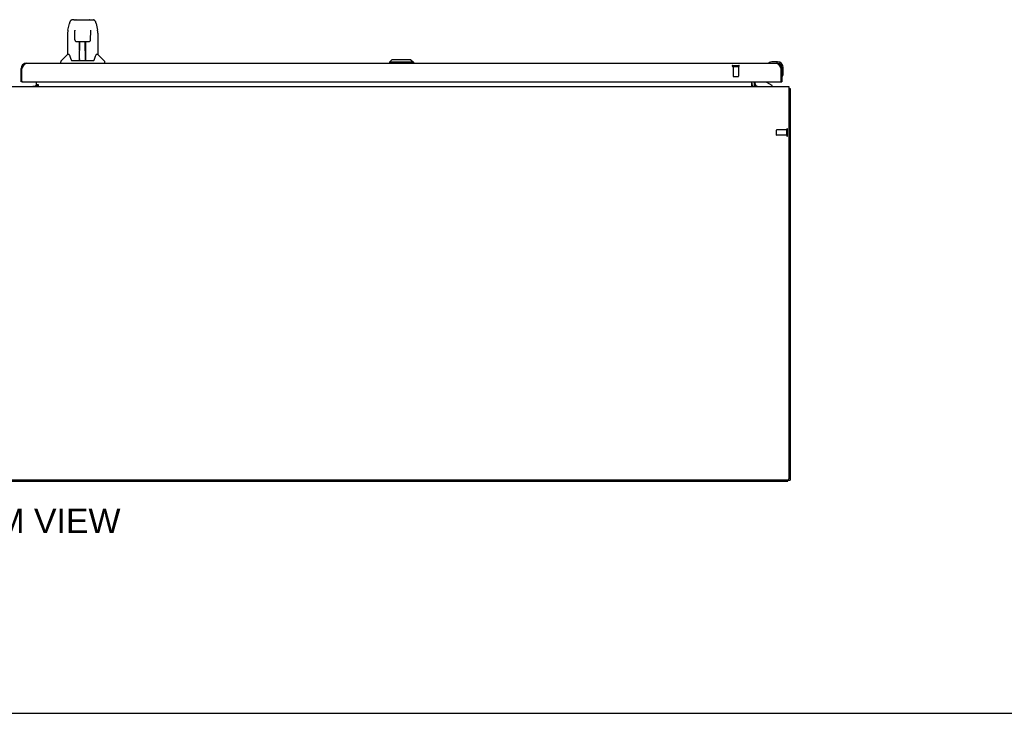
# Model space of a CAD drawing. Header units: inches. Extents: x 0 to 250, y 0 to 162.
# Tile 4 of 17: x 80 to 125, y 0 to 32. Entities that reach past the tile are written whole.
import ezdxf

# ---------------------------------------------------------------- set-up
doc = ezdxf.new("R2010")
doc.units = ezdxf.units.IN
doc.header["$LTSCALE"] = 13.77
doc.header["$MEASUREMENT"] = 0
doc.linetypes.add('HIDDEN', pattern=[0.2, 0.1, -0.1])
doc.layers.get('0').update_dxf_attribs({"linetype": 'CONTINUOUS'})
for name, color, linetype in [('02___PRT_ALL_AXES', 7, 'CONTINUOUS'), ('DEFAULT_2', 8, 'HIDDEN'), ('DIMENSIONS', 7, 'CONTINUOUS')]:
    doc.layers.add(name, color=color, linetype=linetype)
doc.styles.get("Standard").update_dxf_attribs({"font": 'arial.ttf'})

msp = doc.modelspace()

# ---------------------------------------------------------------- linework, layer by layer
at = {"color": 7, "linetype": 'Continuous'}
for p, q in [((82.493, 31.142), (82.558, 31.447)), ((82.763, 31.602), (82.682, 31.602)), ((82.764, 31.602), (83.57, 31.602)), ((82.769, 31.602), (82.768, 31.602)), ((82.874, 31.614), (83.46, 31.614)), ((83.571, 31.602), (83.652, 31.602)), ((83.776, 31.447), (83.841, 31.142)), ((82.478, 30.999), (82.478, 30.027)), ((82.801, 31.09), (82.781, 31.09)), ((82.8, 31.126), (82.8, 31.123)), ((82.8, 31.123), (82.8, 31.118)), ((82.8, 31.118), (82.8, 31.11)), ((82.8, 31.11), (82.8, 31.1)), ((82.807, 30.696), (82.8, 31.1)), ((83.527, 30.696), (83.534, 31.107)), ((83.534, 31.116), (83.534, 31.121)), ((83.534, 31.107), (83.534, 31.116)), ((83.553, 31.09), (83.534, 31.09)), ((83.856, 30.998), (83.856, 30.027)), ((82.888, 30.618), (83.008, 30.618)), ((83.018, 29.772), (83.033, 30.618)), ((83.025, 30.203), (83.025, 30.618)), ((83.031, 30.555), (83.025, 30.555)), ((83.044, 30.619), (83.29, 30.619)), ((83.293, 29.752), (83.278, 30.619)), ((83.279, 30.555), (83.309, 30.555)), ((83.282, 30.619), (83.282, 30.555)), ((83.309, 29.752), (83.309, 30.618)), ((83.326, 30.618), (83.446, 30.618)), ((83.029, 30.393), (83.025, 30.393)), ((83.028, 30.381), (83.025, 30.381)), ((83.309, 30.393), (83.282, 30.393)), ((83.309, 30.381), (83.282, 30.381)), ((83.286, 30.153), (83.309, 30.153)), ((83.309, 30.149), (83.286, 30.149)), ((82.163, 29.633), (82.163, 29.696)), ((82.472, 30.021), (82.175, 29.724)), ((82.551, 30.027), (82.478, 30.027)), ((82.646, 29.775), (82.651, 29.768)), ((82.681, 29.752), (83.653, 29.752)), ((83.019, 29.823), (83.018, 29.798)), ((83.025, 29.752), (83.025, 29.756)), ((83.292, 29.798), (83.292, 29.823)), ((83.856, 30.027), (83.783, 30.027)), ((83.862, 30.021), (84.159, 29.724)), ((84.171, 29.633), (84.171, 29.696)), ((97.265, 29.791), (97.147, 29.673)), ((98.25, 29.673), (97.147, 29.673)), ((97.147, 29.673), (97.147, 29.633)), ((98.132, 29.791), (97.265, 29.791)), ((98.131, 29.791), (98.249, 29.673)), ((98.132, 29.791), (98.25, 29.673)), ((98.249, 29.673), (98.249, 29.633)), ((98.25, 29.673), (98.25, 29.633)), ((114.454, 29.648), (114.447, 29.647)), ((114.839, 29.693), (114.583, 29.693)), ((114.839, 29.633), (114.796, 29.633)), ((80.355, 29.387), (80.397, 29.387)), ((115.042, 29.387), (115, 29.387)), ((115.042, 29.387), (115.042, 29.43)), ((115.102, 29.174), (115.102, 29.43)), ((80.417, 28.779), (80.355, 28.779)), ((113.813, 28.779), (113.813, 28.732)), ((114.6, 28.614), (114.362, 28.752)), ((114.98, 28.779), (115.042, 28.779)), ((115.055, 29.039), (115.057, 29.045)), ((81.056, 28.65), (80.992, 28.586)), ((81.063, 28.656), (81.063, 28.61)), ((81.063, 28.61), (81.131, 28.61)), ((113.776, 28.576), (113.81, 28.611)), ((114.6, 28.575), (114.6, 28.614)), ((115.365, 28.471), (115.417, 28.471)), ((43.521, 10.575), (115.313, 10.575)), ((115.313, 10.575), (115.313, 10.628)), ((115.313, 10.627), (115.417, 10.627)), ((0, 0), (250.364, 0))]:
    msp.add_line(p, q, dxfattribs=at)
at = {"color": 3, "linetype": 'Continuous'}
for p, q in [((80.601, 29.633), (114.796, 29.633)), ((80.355, 28.779), (80.355, 29.387)), ((80.397, 29.387), (80.41, 29.412)), ((80.397, 28.799), (80.397, 29.387)), ((80.41, 29.412), (80.416, 29.424)), ((80.416, 29.424), (80.423, 29.437)), ((80.423, 29.437), (80.43, 29.449)), ((80.43, 29.449), (80.436, 29.461)), ((114.954, 29.473), (114.96, 29.461)), ((114.96, 29.461), (114.967, 29.449)), ((114.967, 29.449), (114.974, 29.437)), ((114.974, 29.437), (114.98, 29.424)), ((114.98, 29.424), (114.99, 29.406)), ((114.99, 29.406), (115, 29.387)), ((115, 29.387), (115, 28.799)), ((115.042, 29.387), (115.042, 28.779)), ((80.417, 28.779), (114.98, 28.779)), ((81.063, 28.656), (81.063, 28.779)), ((113.667, 28.575), (113.667, 28.779)), ((113.771, 28.779), (113.771, 28.718)), ((43.469, 28.575), (115.365, 28.575)), ((80.892, 28.586), (81.063, 28.586)), ((81.063, 28.656), (81.131, 28.656)), ((81.063, 28.605), (81.063, 28.575)), ((81.131, 28.605), (81.063, 28.605)), ((81.131, 28.656), (81.131, 28.605)), ((113.812, 28.613), (113.807, 28.607)), ((113.813, 28.615), (113.812, 28.614)), ((113.812, 28.614), (113.812, 28.613)), ((115.365, 28.575), (115.365, 10.69)), ((115.417, 28.471), (115.417, 10.627)), ((115.303, 10.627), (43.532, 10.627))]:
    msp.add_line(p, q, dxfattribs=at)
at = {"color": 7, "linetype": 'Continuous'}
for points in [[(82.682, 31.602), (82.678, 31.602), (82.663, 31.6), (82.648, 31.595), (82.634, 31.589), (82.622, 31.58), (82.611, 31.57), (82.602, 31.559), (82.593, 31.546), (82.586, 31.533), (82.579, 31.518), (82.573, 31.502), (82.567, 31.483), (82.562, 31.462), (82.558, 31.447)], [(83.752, 31.524), (83.746, 31.537), (83.74, 31.549), (83.732, 31.559), (83.724, 31.569), (83.715, 31.578), (83.704, 31.586), (83.692, 31.593), (83.68, 31.598), (83.666, 31.601), (83.652, 31.602)], [(83.776, 31.447), (83.773, 31.46), (83.768, 31.478), (83.763, 31.495), (83.758, 31.511), (83.752, 31.524)], [(82.493, 31.142), (82.487, 31.11), (82.482, 31.068), (82.479, 31.026), (82.478, 30.999)], [(82.8, 31.131), (82.799, 31.131), (82.799, 31.131), (82.8, 31.13), (82.8, 31.13), (82.8, 31.129), (82.8, 31.128), (82.8, 31.126)], [(83.534, 31.121), (83.534, 31.125), (83.534, 31.126), (83.534, 31.128), (83.535, 31.129), (83.535, 31.13), (83.535, 31.13), (83.535, 31.131)], [(83.856, 30.998), (83.855, 31.026), (83.852, 31.069), (83.847, 31.111), (83.841, 31.142)], [(82.807, 30.696), (82.809, 30.684), (82.812, 30.671), (82.817, 30.659), (82.825, 30.648), (82.834, 30.638), (82.844, 30.63), (82.855, 30.624), (82.867, 30.62), (82.879, 30.618), (82.887, 30.618)], [(83.008, 30.618), (83.011, 30.618), (83.02, 30.618), (83.029, 30.618), (83.038, 30.619), (83.044, 30.619)], [(83.29, 30.619), (83.298, 30.619), (83.307, 30.618), (83.315, 30.618), (83.324, 30.618), (83.326, 30.618)], [(83.447, 30.618), (83.456, 30.618), (83.468, 30.621), (83.48, 30.625), (83.491, 30.631), (83.502, 30.639), (83.51, 30.649), (83.517, 30.66), (83.523, 30.672), (83.526, 30.685), (83.527, 30.696)], [(82.548, 30.027), (82.553, 30.017), (82.567, 29.99), (82.582, 29.954), (82.598, 29.912), (82.614, 29.863), (82.629, 29.815)], [(82.629, 29.815), (82.631, 29.807), (82.636, 29.794), (82.641, 29.784), (82.646, 29.775)], [(82.651, 29.768), (82.657, 29.761), (82.664, 29.756), (82.671, 29.753), (82.679, 29.752), (82.681, 29.752)], [(83.653, 29.752), (83.654, 29.752), (83.662, 29.753), (83.67, 29.756), (83.677, 29.761)], [(83.677, 29.761), (83.683, 29.767), (83.688, 29.775)], [(83.688, 29.775), (83.693, 29.783), (83.698, 29.794), (83.703, 29.807), (83.706, 29.815)], [(83.706, 29.815), (83.72, 29.861), (83.736, 29.909), (83.752, 29.952), (83.767, 29.988), (83.781, 30.017), (83.786, 30.027)]]:
    msp.add_lwpolyline(points, dxfattribs=at)
at = {"color": 3, "linetype": 'Continuous'}
for points in [[(80.436, 29.461), (80.443, 29.473), (80.446, 29.478), (80.449, 29.484), (80.453, 29.49), (80.456, 29.495), (80.459, 29.501), (80.463, 29.507), (80.466, 29.512), (80.469, 29.517), (80.472, 29.523), (80.476, 29.528), (80.479, 29.533), (80.482, 29.538), (80.486, 29.543), (80.489, 29.547), (80.492, 29.552), (80.496, 29.557), (80.499, 29.561), (80.502, 29.566), (80.505, 29.57), (80.509, 29.574), (80.512, 29.578), (80.515, 29.582), (80.519, 29.586), (80.522, 29.589), (80.525, 29.593), (80.529, 29.596), (80.532, 29.599), (80.535, 29.602), (80.538, 29.605), (80.542, 29.608), (80.545, 29.611), (80.548, 29.613), (80.552, 29.616), (80.555, 29.618), (80.558, 29.62), (80.561, 29.622), (80.565, 29.624), (80.568, 29.626), (80.571, 29.627), (80.575, 29.628), (80.578, 29.63), (80.581, 29.631), (80.585, 29.631), (80.588, 29.632), (80.591, 29.633), (80.594, 29.633), (80.598, 29.633), (80.601, 29.633)], [(114.796, 29.633), (114.799, 29.633), (114.802, 29.633), (114.805, 29.633), (114.809, 29.632), (114.812, 29.631), (114.815, 29.631), (114.819, 29.63), (114.822, 29.628), (114.825, 29.627), (114.829, 29.626), (114.832, 29.624), (114.835, 29.622), (114.838, 29.62), (114.842, 29.618), (114.845, 29.616), (114.848, 29.613), (114.852, 29.611), (114.855, 29.608), (114.858, 29.605), (114.862, 29.602), (114.865, 29.599), (114.868, 29.596), (114.871, 29.593), (114.875, 29.589), (114.878, 29.586), (114.881, 29.582), (114.885, 29.578), (114.888, 29.574), (114.891, 29.57), (114.895, 29.566), (114.898, 29.561), (114.901, 29.557), (114.904, 29.552), (114.908, 29.547), (114.911, 29.543), (114.914, 29.538), (114.918, 29.533), (114.921, 29.528), (114.924, 29.523), (114.928, 29.517), (114.931, 29.512), (114.934, 29.507), (114.937, 29.501), (114.941, 29.495), (114.944, 29.49), (114.947, 29.484), (114.951, 29.478), (114.954, 29.473)], [(113.801, 28.598), (113.799, 28.596), (113.797, 28.594), (113.795, 28.591), (113.792, 28.589), (113.79, 28.587), (113.788, 28.584), (113.785, 28.582), (113.783, 28.58), (113.781, 28.579), (113.778, 28.577), (113.776, 28.577)], [(113.807, 28.607), (113.806, 28.605), (113.804, 28.603), (113.802, 28.601), (113.801, 28.598)], [(113.814, 28.616), (113.814, 28.616), (113.814, 28.616), (113.813, 28.615), (113.813, 28.615)], [(115.365, 28.491), (115.365, 28.491), (115.369, 28.49), (115.373, 28.489), (115.378, 28.488), (115.382, 28.487), (115.389, 28.486)], [(115.389, 28.486), (115.393, 28.485), (115.396, 28.484), (115.4, 28.483), (115.402, 28.483), (115.405, 28.482), (115.408, 28.481), (115.41, 28.48), (115.412, 28.479), (115.414, 28.478), (115.415, 28.477), (115.416, 28.476), (115.416, 28.474), (115.417, 28.473), (115.417, 28.471)]]:
    msp.add_lwpolyline(points, dxfattribs=at)
at = {"color": 7, "linetype": 'Continuous'}
for centre, radius, start, end in [((82.874, 31.594), 0.0197, 90, 156.393), ((83.46, 31.594), 0.0197, 23.607, 90), ((82.203, 29.696), 0.0394, 135, 180), ((82.486, 30.007), 0.0197, 90, 135), ((83.037, 29.771), 0.0197, 179, 270), ((83.038, 29.771), 0.0197, 260.739, 269.9232), ((83.273, 29.771), 0.0197, 270, 1), ((83.273, 29.771), 0.0197, 270.0771, 272.6469), ((83.848, 30.007), 0.0197, 45, 90), ((84.132, 29.696), 0.0394, 0, 45), ((114.462, 29.645), 0.015, 120.8899, 173.6204), ((114.462, 29.648), 0.015, 186.3796, 270), ((114.583, 29.443), 0.25, 90, 120.8899), ((114.839, 29.43), 0.263, 0, 90), ((114.839, 29.43), 0.203, 0, 90), ((113.97, 28.732), 0.157, 180, 270), ((114.412, 28.839), 0.1, 216.5468, 239.908), ((115.057, 29.053), 0.015, 180, 263.6204), ((115.054, 29.053), 0.015, 276.3796, 329.1101), ((114.852, 29.174), 0.25, 329.1101, 360), ((113.914, 28.718), 0.246, 180, 215.3265)]:
    msp.add_arc(centre, radius, start, end, dxfattribs=at)
at = {"color": 3, "linetype": 'Continuous'}
for centre, radius, start, end in [((80.601, 29.387), 0.246, 90, 180), ((114.796, 29.387), 0.246, 0, 90), ((80.417, 28.799), 0.02, 180, 270), ((114.98, 28.799), 0.02, 270, 360), ((80.948, 28.69), 0.115, 295.2502, 360), ((113.914, 28.718), 0.142, 180, 270), ((115.303, 10.69), 0.0625, 270, 360)]:
    msp.add_arc(centre, radius, start, end, dxfattribs=at)
at = {"color": 7, "linetype": 'Continuous'}
for centre, major_axis, start_param, end_param in [((83.017, 29.791), (0.0394, 0), -1.369355, -1.26493), ((83.293, 29.791), (0, 0.0394), -3.446747, -3.141593)]:
    msp.add_ellipse(centre, major_axis=major_axis, ratio=1, start_param=start_param, end_param=end_param, dxfattribs=at)
at = {"layer": '02___PRT_ALL_AXES', "color": 8, "linetype": 'HIDDEN'}
for p, q in [((112.814, 29.486), (113.062, 29.486)), ((112.814, 29.486), (112.814, 29.039)), ((113.062, 29.486), (113.062, 29.039)), ((115.26, 26.595), (114.813, 26.595)), ((115.26, 26.347), (115.26, 26.595)), ((115.26, 26.347), (114.813, 26.347))]:
    msp.add_line(p, q, dxfattribs=at)
at = {"layer": '02___PRT_ALL_AXES', "color": 3, "linetype": 'Continuous'}
msp.add_line((80.892, 28.586), (80.892, 28.575), dxfattribs=at)
at = {"layer": 'DEFAULT_2', "color": 8, "linetype": 'HIDDEN'}
for p, q in [((112.796, 29.529), (113.08, 29.529)), ((112.796, 29.486), (113.08, 29.486)), ((112.824, 29.029), (113.052, 29.029)), ((114.803, 26.357), (114.803, 26.585)), ((115.26, 26.329), (115.26, 26.613)), ((115.303, 26.329), (115.303, 26.613))]:
    msp.add_line(p, q, dxfattribs=at)
for centre, radius, start, end in [((112.796, 29.508), 0.0215, 90, 270), ((113.08, 29.508), 0.0215, 270, 90), ((112.824, 29.039), 0.01, 180, 270), ((113.052, 29.039), 0.01, 270, 360), ((114.813, 26.585), 0.01, 90, 180), ((115.281, 26.613), 0.0215, 360, 180), ((114.813, 26.357), 0.01, 180, 270), ((115.281, 26.329), 0.0215, 180, 0)]:
    msp.add_arc(centre, radius, start, end, dxfattribs=at)

# ---------------------------------------------------------------- texts
at = {"layer": 'DIMENSIONS', "color": 2, "linetype": 'Continuous', "insert": (79.4, 9.323), "char_height": 1.10455, "width": 10.94691, "attachment_point": 2, "line_spacing_factor": 0.9}
msp.add_mtext('BOTTOM VIEW', dxfattribs=at)

doc.saveas('drawing.dxf')
